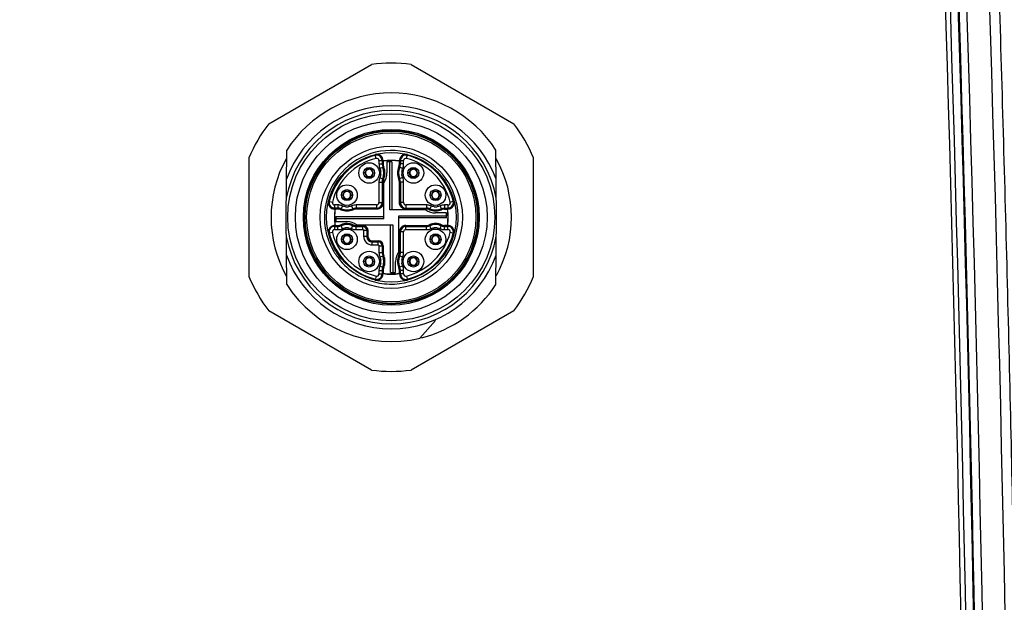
# Model space of a CAD drawing. Header units: millimetres. Extents: x 5828 to 6704, y 123 to 421.
# Tile 71 of 256: x 6341.3 to 6344.41, y 228.84 to 230.68. Entities that reach past the tile are written whole.
import ezdxf

# ---------------------------------------------------------------- set-up
doc = ezdxf.new("R2010")
doc.units = ezdxf.units.MM
doc.layers.add('外形图', color=7, linetype='Continuous')
doc.layers.add('尺寸标注', color=7, linetype='Continuous')
doc.styles.add('微软雅黑', font='msyh.ttc', dxfattribs={"height": 1.5})
doc.dimstyles.new('尺寸标注_1_20比例', dxfattribs={"dimtxt": 1.5, "dimasz": 1.25, "dimexe": 0.5, "dimexo": 0.4, "dimgap": 0.5, "dimtad": 1, "dimdec": 1, "dimlfac": 20, "dimdsep": 46, "dimtxsty": '微软雅黑', "dimcen": 0.09, "dimadec": 0, "dimazin": 0, "dimtp": 0.01, "dimtm": 0.01, "dimtfac": 1, "dimtdec": 1, "dimtofl": 0, "dimtmove": 0, "dimatfit": 3, "dimfxl": 1, "dimtolj": 1, "dimarcsym": 0})

# ---------------------------------------------------------------- blocks, each defined once
blk = doc.blocks.new('*D1070')
at = {"layer": 'Defpoints', "color": 0}
for p in [(6340.876, 234.8693), (6346.4981, 225.3693), (6353.0302, 225.3693)]:
    blk.add_point(p, dxfattribs=at)
at = {"layer": '尺寸标注', "color": 0, "lineweight": -2}
for p, q in [((6341.276, 234.8693), (6353.5302, 234.8693)), ((6353.0302, 233.6193), (6353.0302, 226.6193)), ((6346.8981, 225.3693), (6353.5302, 225.3693))]:
    blk.add_line(p, q, dxfattribs=at)
at = {"layer": '尺寸标注', "color": 0}
for points in [[(6353.2385, 233.6193), (6352.8218, 233.6193), (6353.0302, 234.8693)], [(6352.8218, 226.6193), (6353.2385, 226.6193), (6353.0302, 225.3693)]]:
    blk.add_solid(points, dxfattribs=at)
at = {"layer": '尺寸标注', "color": 0, "insert": (6351.7564, 230.1193), "char_height": 1.5, "attachment_point": 5, "rotation": 90, "style": '微软雅黑'}
blk.add_mtext('\\A1;\\A1;{\\fAlibaba PuHuiTi 3.0 55 Regular|b0|i0|c134|p18;190}', dxfattribs=at)

msp = doc.modelspace()

# ---------------------------------------------------------------- linework, layer by layer
at = {"layer": '外形图', "linetype": 'ByBlock'}
for p, q in [((6342.0886, 230.3498), (6342.4134, 230.5373)), ((6342.5386, 230.5373), (6342.8634, 230.3498)), ((6342.1435, 230.0534), (6342.1454, 230.2665)), ((6342.8085, 230.0539), (6342.8066, 230.2665)), ((6342.026, 230.2414), (6342.026, 229.8664)), ((6342.4249, 230.2524), (6342.4254, 230.2497)), ((6342.4279, 230.2401), (6342.4254, 230.2497)), ((6342.437, 230.233), (6342.447, 230.233)), ((6342.437, 230.233), (6342.437, 230.2226)), ((6342.447, 230.233), (6342.447, 230.2226)), ((6342.4498, 230.2323), (6342.4498, 230.2226)), ((6342.4503, 230.2314), (6342.4503, 230.2226)), ((6342.478, 230.2289), (6342.4622, 230.2289)), ((6342.4622, 230.2289), (6342.4622, 230.1939)), ((6342.471, 230.0776), (6342.471, 230.2289)), ((6342.478, 230.2289), (6342.478, 230.0776)), ((6342.5017, 230.2226), (6342.5017, 230.2314)), ((6342.5032, 230.2326), (6342.5023, 230.2323)), ((6342.5023, 230.2323), (6342.5023, 230.2226)), ((6342.505, 230.233), (6342.515, 230.233)), ((6342.505, 230.233), (6342.505, 230.2226)), ((6342.515, 230.2226), (6342.515, 230.233)), ((6342.5241, 230.2401), (6342.5253, 230.2449)), ((6342.5253, 230.2449), (6342.5273, 230.2524)), ((6342.926, 229.8664), (6342.926, 230.2414)), ((6342.393, 230.1937), (6342.3891, 230.1938)), ((6342.393, 230.194), (6342.3892, 230.1939)), ((6342.394, 230.1944), (6342.3944, 230.1941)), ((6342.4179, 230.1944), (6342.4176, 230.1941)), ((6342.419, 230.194), (6342.4229, 230.1939)), ((6342.4248, 230.1939), (6342.419, 230.1937)), ((6342.437, 230.2226), (6342.447, 230.2226)), ((6342.44, 230.208), (6342.4517, 230.2129)), ((6342.4492, 230.2226), (6342.4498, 230.2226)), ((6342.5075, 230.21), (6342.5003, 230.2129)), ((6342.5023, 230.2226), (6342.5028, 230.2226)), ((6342.515, 230.2226), (6342.505, 230.2226)), ((6342.512, 230.208), (6342.5075, 230.21)), ((6342.533, 230.1937), (6342.5291, 230.1938)), ((6342.533, 230.194), (6342.5292, 230.1939)), ((6342.534, 230.1944), (6342.5344, 230.1941)), ((6342.5579, 230.1944), (6342.5576, 230.1941)), ((6342.559, 230.194), (6342.5629, 230.1939)), ((6342.5648, 230.1939), (6342.559, 230.1937)), ((6342.437, 230.1652), (6342.447, 230.1652)), ((6342.437, 230.1652), (6342.437, 230.1001)), ((6342.44, 230.1797), (6342.4445, 230.1778)), ((6342.4445, 230.1778), (6342.4517, 230.1748)), ((6342.447, 230.1652), (6342.447, 230.1001)), ((6342.4492, 230.1652), (6342.4498, 230.1652)), ((6342.4498, 230.1001), (6342.4498, 230.1652)), ((6342.4523, 230.0489), (6342.4523, 230.1628)), ((6342.512, 230.1797), (6342.5003, 230.1748)), ((6342.5017, 230.1001), (6342.5017, 230.1652)), ((6342.5028, 230.1652), (6342.5023, 230.1652)), ((6342.5023, 230.1652), (6342.5023, 230.1001)), ((6342.515, 230.1652), (6342.505, 230.1652)), ((6342.505, 230.1652), (6342.505, 230.1001)), ((6342.515, 230.1001), (6342.515, 230.1652)), ((6342.2775, 230.1051), (6342.2898, 230.1019)), ((6342.323, 230.1237), (6342.3191, 230.1238)), ((6342.323, 230.124), (6342.3192, 230.1239)), ((6342.324, 230.1244), (6342.3244, 230.1241)), ((6342.3479, 230.1244), (6342.3476, 230.1241)), ((6342.349, 230.124), (6342.3529, 230.1239)), ((6342.3548, 230.1239), (6342.349, 230.1237)), ((6342.437, 230.1001), (6342.447, 230.1001)), ((6342.515, 230.1001), (6342.505, 230.1001)), ((6342.603, 230.1237), (6342.5991, 230.1238)), ((6342.603, 230.124), (6342.5992, 230.1239)), ((6342.604, 230.1244), (6342.6044, 230.1241)), ((6342.6279, 230.1244), (6342.6276, 230.1241)), ((6342.629, 230.124), (6342.6329, 230.1239)), ((6342.6348, 230.1239), (6342.629, 230.1237)), ((6342.6622, 230.1019), (6342.6719, 230.1044)), ((6342.6719, 230.1044), (6342.6745, 230.105)), ((6342.3073, 230.0928), (6342.2969, 230.0928)), ((6342.2969, 230.0928), (6342.2969, 230.0842)), ((6342.2969, 230.0842), (6342.2969, 230.0828)), ((6342.3073, 230.0828), (6342.2969, 230.0828)), ((6342.2972, 230.081), (6342.2976, 230.0802)), ((6342.2976, 230.0801), (6342.3073, 230.0801)), ((6342.3073, 230.0795), (6342.2984, 230.0795)), ((6342.3073, 230.0928), (6342.3073, 230.0828)), ((6342.3073, 230.0807), (6342.3073, 230.0801)), ((6342.3219, 230.0899), (6342.3169, 230.0782)), ((6342.3502, 230.0899), (6342.3551, 230.0782)), ((6342.4298, 230.0928), (6342.3647, 230.0928)), ((6342.3647, 230.0928), (6342.3647, 230.0828)), ((6342.4298, 230.0828), (6342.3647, 230.0828)), ((6342.3647, 230.0807), (6342.3647, 230.0801)), ((6342.3647, 230.0801), (6342.4298, 230.0801)), ((6342.4298, 230.0795), (6342.3647, 230.0795)), ((6342.4298, 230.0928), (6342.4298, 230.0828)), ((6342.5849, 230.0776), (6342.471, 230.0776)), ((6342.5873, 230.0928), (6342.5223, 230.0928)), ((6342.5223, 230.0928), (6342.5223, 230.0828)), ((6342.5223, 230.0828), (6342.5873, 230.0828)), ((6342.5223, 230.0801), (6342.5873, 230.0801)), ((6342.5873, 230.0928), (6342.5873, 230.0828)), ((6342.5873, 230.0807), (6342.5873, 230.0801)), ((6342.5985, 230.082), (6342.5969, 230.0782)), ((6342.6019, 230.0899), (6342.5985, 230.082)), ((6342.6302, 230.0899), (6342.6351, 230.0782)), ((6342.6551, 230.0928), (6342.6447, 230.0928)), ((6342.6447, 230.0928), (6342.6447, 230.0828)), ((6342.6447, 230.0828), (6342.6551, 230.0828)), ((6342.6447, 230.0807), (6342.6447, 230.0801)), ((6342.6447, 230.0801), (6342.6543, 230.0801)), ((6342.6447, 230.0795), (6342.6536, 230.0795)), ((6342.6551, 230.0928), (6342.6551, 230.0828)), ((6342.1454, 229.8413), (6342.1435, 230.0534)), ((6342.301, 230.0559), (6342.4523, 230.0559)), ((6342.301, 230.0559), (6342.301, 230.04)), ((6342.4523, 230.0489), (6342.301, 230.0489)), ((6342.301, 230.04), (6342.336, 230.04)), ((6342.4998, 230.0589), (6342.651, 230.0589)), ((6342.4998, 229.9449), (6342.4998, 230.0589)), ((6342.651, 230.0519), (6342.4998, 230.0519)), ((6342.651, 230.0677), (6342.616, 230.0677)), ((6342.651, 230.0519), (6342.651, 230.0677)), ((6342.8066, 229.8413), (6342.8085, 230.0539)), ((6342.2969, 230.0249), (6342.3073, 230.0249)), ((6342.2969, 230.0249), (6342.2969, 230.0149)), ((6342.2969, 230.0149), (6342.3073, 230.0149)), ((6342.2977, 230.0276), (6342.3073, 230.0276)), ((6342.2984, 230.0282), (6342.3073, 230.0282)), ((6342.3073, 230.0276), (6342.3073, 230.0271)), ((6342.3073, 230.0149), (6342.3073, 230.0249)), ((6342.3218, 230.0178), (6342.3169, 230.0295)), ((6342.3501, 230.0178), (6342.3535, 230.0258)), ((6342.3535, 230.0258), (6342.3551, 230.0295)), ((6342.3647, 230.0276), (6342.386, 230.0276)), ((6342.3647, 230.0271), (6342.3647, 230.0276)), ((6342.3647, 230.0249), (6342.386, 230.0249)), ((6342.3647, 230.0149), (6342.3647, 230.0249)), ((6342.3647, 230.0149), (6342.386, 230.0149)), ((6342.3671, 230.0301), (6342.481, 230.0301)), ((6342.386, 230.0149), (6342.386, 230.0249)), ((6342.3883, 230.0126), (6342.3984, 230.0126)), ((6342.3883, 230.0126), (6342.3883, 229.9939)), ((6342.3983, 230.0126), (6342.3983, 229.9939)), ((6342.401, 230.0126), (6342.401, 229.9939)), ((6342.4016, 230.0126), (6342.4016, 229.9939)), ((6342.474, 229.8789), (6342.474, 230.0301)), ((6342.481, 230.0301), (6342.481, 229.8789)), ((6342.5023, 229.9426), (6342.5023, 230.0076)), ((6342.515, 230.0076), (6342.505, 230.0076)), ((6342.505, 229.9426), (6342.505, 230.0076)), ((6342.515, 229.9426), (6342.515, 230.0076)), ((6342.5223, 230.0282), (6342.5873, 230.0282)), ((6342.5223, 230.0276), (6342.5873, 230.0276)), ((6342.5223, 230.0249), (6342.5873, 230.0249)), ((6342.5223, 230.0149), (6342.5223, 230.0249)), ((6342.5223, 230.0149), (6342.5873, 230.0149)), ((6342.5873, 230.0271), (6342.5873, 230.0276)), ((6342.5873, 230.0149), (6342.5873, 230.0249)), ((6342.6018, 230.0178), (6342.5969, 230.0295)), ((6342.6301, 230.0178), (6342.6351, 230.0295)), ((6342.6536, 230.0282), (6342.6447, 230.0282)), ((6342.6447, 230.0276), (6342.6544, 230.0276)), ((6342.6447, 230.0271), (6342.6447, 230.0276)), ((6342.6447, 230.0249), (6342.6551, 230.0249)), ((6342.6447, 230.0149), (6342.6447, 230.0249)), ((6342.6447, 230.0149), (6342.6551, 230.0149)), ((6342.6548, 230.0267), (6342.6544, 230.0276)), ((6342.6551, 230.0235), (6342.6551, 230.0249)), ((6342.6551, 230.0149), (6342.6551, 230.0235)), ((6342.2801, 230.0033), (6342.2775, 230.0028)), ((6342.2898, 230.0058), (6342.2801, 230.0033)), ((6342.323, 229.9837), (6342.3191, 229.9838)), ((6342.323, 229.984), (6342.3192, 229.9839)), ((6342.324, 229.9844), (6342.3244, 229.9841)), ((6342.3479, 229.9844), (6342.3476, 229.9841)), ((6342.349, 229.984), (6342.3529, 229.9839)), ((6342.3548, 229.9839), (6342.349, 229.9837)), ((6342.3883, 229.9939), (6342.3983, 229.9939)), ((6342.416, 229.9795), (6342.4348, 229.9795)), ((6342.416, 229.9789), (6342.4348, 229.9789)), ((6342.416, 229.9762), (6342.4348, 229.9762)), ((6342.416, 229.9662), (6342.416, 229.9762)), ((6342.4348, 229.9662), (6342.4348, 229.9762)), ((6342.603, 229.9837), (6342.5991, 229.9838)), ((6342.603, 229.984), (6342.5992, 229.9839)), ((6342.604, 229.9844), (6342.6044, 229.9841)), ((6342.6279, 229.9844), (6342.6276, 229.9841)), ((6342.629, 229.984), (6342.6329, 229.9839)), ((6342.6348, 229.9839), (6342.629, 229.9837)), ((6342.6745, 230.0026), (6342.6622, 230.0058)), ((6342.416, 229.9662), (6342.4348, 229.9662)), ((6342.437, 229.9639), (6342.447, 229.9639)), ((6342.437, 229.9639), (6342.437, 229.9426)), ((6342.447, 229.9639), (6342.447, 229.9426)), ((6342.4498, 229.9639), (6342.4498, 229.9426)), ((6342.4503, 229.9639), (6342.4503, 229.9426)), ((6342.393, 229.9137), (6342.3891, 229.9138)), ((6342.393, 229.914), (6342.3892, 229.9139)), ((6342.394, 229.9144), (6342.3944, 229.9141)), ((6342.4179, 229.9144), (6342.4176, 229.9141)), ((6342.419, 229.914), (6342.4229, 229.9139)), ((6342.4248, 229.9139), (6342.419, 229.9137)), ((6342.437, 229.9426), (6342.447, 229.9426)), ((6342.44, 229.928), (6342.4517, 229.9329)), ((6342.4492, 229.9426), (6342.4498, 229.9426)), ((6342.4898, 229.8789), (6342.4898, 229.9139)), ((6342.5075, 229.93), (6342.5003, 229.9329)), ((6342.5028, 229.9426), (6342.5023, 229.9426)), ((6342.515, 229.9426), (6342.505, 229.9426)), ((6342.512, 229.928), (6342.5075, 229.93)), ((6342.533, 229.9137), (6342.5291, 229.9138)), ((6342.533, 229.914), (6342.5292, 229.9139)), ((6342.534, 229.9144), (6342.5344, 229.9141)), ((6342.5579, 229.9144), (6342.5576, 229.9141)), ((6342.559, 229.914), (6342.5629, 229.9139)), ((6342.5648, 229.9139), (6342.559, 229.9137)), ((6342.437, 229.8852), (6342.447, 229.8852)), ((6342.437, 229.8852), (6342.437, 229.8747)), ((6342.44, 229.8997), (6342.4445, 229.8978)), ((6342.4445, 229.8978), (6342.4517, 229.8948)), ((6342.447, 229.8852), (6342.447, 229.8747)), ((6342.4492, 229.8852), (6342.4498, 229.8852)), ((6342.4498, 229.8852), (6342.4498, 229.8754)), ((6342.4503, 229.8852), (6342.4503, 229.8763)), ((6342.512, 229.8997), (6342.5003, 229.8948)), ((6342.5017, 229.8763), (6342.5017, 229.8852)), ((6342.5028, 229.8852), (6342.5023, 229.8852)), ((6342.5023, 229.8754), (6342.5023, 229.8852)), ((6342.515, 229.8852), (6342.505, 229.8852)), ((6342.505, 229.8747), (6342.505, 229.8852)), ((6342.515, 229.8747), (6342.515, 229.8852)), ((6342.4267, 229.8629), (6342.4248, 229.8554)), ((6342.4279, 229.8677), (6342.4267, 229.8629)), ((6342.437, 229.8747), (6342.447, 229.8747)), ((6342.4489, 229.8751), (6342.4498, 229.8754)), ((6342.474, 229.8789), (6342.4898, 229.8789)), ((6342.515, 229.8747), (6342.505, 229.8747)), ((6342.5241, 229.8677), (6342.5266, 229.858)), ((6342.5271, 229.8553), (6342.5266, 229.858)), ((6342.4134, 229.5704), (6342.0886, 229.7579)), ((6342.8634, 229.7579), (6342.5386, 229.5704)), ((6342.5668, 229.6714), (6342.6158, 229.7277))]:
    msp.add_line(p, q, dxfattribs=at)
for centre, radius in [((6342.476, 230.0539), 0.3275), ((6342.476, 230.0539), 0.3032), ((6342.476, 230.0539), 0.278), ((6342.476, 230.0539), 0.2746), ((6342.476, 230.0539), 0.2725), ((6342.476, 230.0539), 0.2675), ((6342.476, 230.0539), 0.225), ((6342.476, 230.0539), 0.205), ((6342.406, 230.1939), 0.0325), ((6342.546, 230.1939), 0.0325), ((6342.406, 230.1939), 0.0175), ((6342.546, 230.1939), 0.0175), ((6342.336, 230.1239), 0.0325), ((6342.336, 230.1239), 0.0175), ((6342.616, 230.1239), 0.0325), ((6342.616, 230.1239), 0.0175), ((6342.336, 229.9839), 0.0325), ((6342.616, 229.9839), 0.0325), ((6342.336, 229.9839), 0.0175), ((6342.616, 229.9839), 0.0175), ((6342.406, 229.9139), 0.0325), ((6342.546, 229.9139), 0.0325), ((6342.406, 229.9139), 0.0175), ((6342.546, 229.9139), 0.0175)]:
    msp.add_circle(centre, radius, dxfattribs=at)
for centre, radius, start, end in [((6171.7243, 225.3693), 172.7267, 0, 2.800136), ((6171.7243, 225.3693), 172.6022, 0.041351, 2.800136), ((6171.7243, 225.3693), 172.6272, 0.04135, 2.800136), ((6171.7243, 225.3693), 172.6298, 0.040476, 2.800136), ((6171.7243, 225.3693), 172.6548, 0.040476, 2.800136), ((6171.7243, 225.3693), 172.5872, 0.144514, 2.788681), ((6342.476, 230.0539), 0.4875, 82.6199, 97.3801), ((6342.476, 230.0539), 0.3931, 32.7398, 147.2602), ((6342.476, 230.0539), 0.3375, 10.3873, 169.6128), ((6342.476, 230.0539), 0.3525, 19.8994, 160.1006), ((6342.476, 230.0539), 0.4875, 142.6199, 157.3801), ((6342.476, 230.0539), 0.4875, 22.6199, 37.3801), ((6342.476, 230.0539), 0.2114, 268.5288, 180.0887), ((6342.476, 230.0539), 0.38, 150.7696, 209.4671), ((6342.476, 230.0539), 0.2023, 104.4775, 165.5225), ((6342.476, 230.0539), 0.1923, 104.4775, 165.5225), ((6342.4298, 230.233), 0.0173, 0, 104.4775), ((6342.4298, 230.233), 0.00729, 0, 104.4775), ((6342.4298, 230.233), 0.02, 51.0662, 77.2428), ((6342.476, 230.0539), 0.18, 81.6316, 98.3459), ((6342.476, 230.0539), 0.1794, 81.7756, 98.2244), ((6342.5223, 230.233), 0.02, 75.5542, 154.8557), ((6342.5223, 230.233), 0.0173, 75.5258, 180), ((6342.5223, 230.233), 0.00729, 75.5225, 180), ((6342.476, 230.0539), 0.1923, 14.4775, 75.5225), ((6342.476, 230.0539), 0.2023, 14.4775, 75.5225), ((6342.476, 230.0539), 0.38, 330.9592, 29.094), ((6342.406, 230.1939), 0.013, 0.7519, 179.2481), ((6342.406, 230.1939), 0.013, 180.7519, 359.2481), ((6342.406, 230.1939), 0.0116, 181.3502, 358.6427), ((6342.406, 230.1939), 0.0116, 118.9322, 148.8516), ((6342.406, 230.1939), 0.0116, 1.3502, 90), ((6342.4748, 230.2226), 0.0377, 180, 202.6583), ((6342.4065, 230.1939), 0.0363, 352.3012, 7.5227), ((6342.4748, 230.2226), 0.0277, 183.9434, 202.6583), ((6342.406, 230.1939), 0.0468, 337.3417, 22.6583), ((6342.4748, 230.2226), 0.025, 180, 202.6583), ((6342.4748, 230.2226), 0.0244, 180, 202.6583), ((6342.406, 230.1939), 0.0495, 337.3417, 22.6583), ((6342.406, 230.1939), 0.0501, 337.3417, 22.6583), ((6342.4085, 230.1939), 0.0537, 324.611, 0), ((6342.546, 230.1939), 0.0501, 157.3417, 202.6583), ((6342.546, 230.1939), 0.0495, 157.3417, 202.6583), ((6342.546, 230.1939), 0.0468, 157.3417, 202.6583), ((6342.4773, 230.2226), 0.0244, 337.3417, 0), ((6342.4773, 230.2226), 0.025, 337.3417, 0), ((6342.4773, 230.2226), 0.0277, 337.3417, 0), ((6342.5455, 230.1939), 0.0363, 172.3012, 187.5227), ((6342.4775, 230.2226), 0.0374, 352.5056, 0.0288), ((6342.546, 230.1939), 0.013, 0.7519, 179.2481), ((6342.546, 230.1939), 0.013, 180.7519, 359.2481), ((6342.546, 230.1939), 0.0116, 181.3502, 358.6427), ((6342.546, 230.1939), 0.0116, 118.9322, 148.8516), ((6342.546, 230.1939), 0.0116, 1.3502, 90), ((6342.4745, 230.1652), 0.0374, 172.5056, 180.0288), ((6342.4748, 230.1652), 0.0277, 157.3417, 180), ((6342.4748, 230.1652), 0.025, 157.3417, 180), ((6342.4748, 230.1652), 0.0244, 157.3417, 182.0141), ((6342.4773, 230.1652), 0.0244, 0, 22.6583), ((6342.4773, 230.1652), 0.025, 0, 22.6583), ((6342.4773, 230.1652), 0.0277, 3.9434, 22.6583), ((6342.4773, 230.1652), 0.0377, 0, 22.6583), ((6342.336, 230.1239), 0.013, 0.7519, 179.2481), ((6342.336, 230.1239), 0.0116, 118.9322, 148.8516), ((6342.336, 230.1239), 0.0116, 1.3502, 90), ((6342.616, 230.1239), 0.013, 0.7519, 179.2481), ((6342.616, 230.1239), 0.0116, 118.9322, 148.8516), ((6342.616, 230.1239), 0.0116, 1.3502, 90), ((6342.2969, 230.1001), 0.02, 165.5275, 244.8429), ((6342.2969, 230.1001), 0.0173, 165.5223, 270), ((6342.2969, 230.1001), 0.00729, 165.5225, 270.0006), ((6342.336, 230.1239), 0.013, 180.7519, 359.2481), ((6342.336, 230.1239), 0.0116, 181.3502, 358.6427), ((6342.4298, 230.1001), 0.02, 270, 0), ((6342.4298, 230.1001), 0.0173, 270, 0), ((6342.4298, 230.1001), 0.00729, 270, 0), ((6342.5223, 230.1001), 0.02, 180, 270), ((6342.5223, 230.1001), 0.0173, 180, 270), ((6342.5223, 230.1001), 0.00729, 180, 270), ((6342.616, 230.1239), 0.013, 180.7519, 359.2481), ((6342.616, 230.1239), 0.0116, 181.3502, 358.6427), ((6342.6551, 230.1001), 0.0173, 270, 14.4775), ((6342.6551, 230.1001), 0.00729, 270, 14.4775), ((6342.2969, 230.1003), 0.0202, 244.9658, 263.1532), ((6342.2968, 230.0995), 0.0193, 263.1647, 271.945), ((6342.476, 230.0539), 0.18, 171.6317, 188.3263), ((6342.476, 230.0539), 0.1794, 171.7756, 188.2244), ((6342.3073, 230.0554), 0.0374, 82.5056, 90.0288), ((6342.3073, 230.0551), 0.0277, 67.3417, 90), ((6342.3073, 230.0551), 0.025, 67.3417, 90), ((6342.3073, 230.0551), 0.0244, 67.3417, 90), ((6342.336, 230.1239), 0.0501, 247.3417, 292.4591), ((6342.336, 230.1239), 0.0495, 247.3417, 292.6583), ((6342.336, 230.1239), 0.0468, 247.3417, 292.6583), ((6342.336, 230.1233), 0.0363, 262.3012, 277.5227), ((6342.3647, 230.0551), 0.0377, 90, 112.6583), ((6342.3647, 230.0551), 0.0277, 93.9434, 112.6583), ((6342.3647, 230.0551), 0.025, 90, 112.6583), ((6342.3647, 230.0551), 0.0244, 90, 113.0669), ((6342.616, 230.1214), 0.0537, 234.611, 270), ((6342.5873, 230.0551), 0.0244, 67.3417, 92.0141), ((6342.5873, 230.0554), 0.0374, 82.5056, 90.0288), ((6342.5873, 230.0551), 0.0277, 67.3417, 90), ((6342.5873, 230.0551), 0.025, 67.3417, 90), ((6342.616, 230.1239), 0.0501, 247.3417, 292.4591), ((6342.616, 230.1239), 0.0495, 247.3417, 292.6583), ((6342.616, 230.1239), 0.0468, 247.3417, 292.6583), ((6342.616, 230.1233), 0.0363, 262.3012, 277.5227), ((6342.6447, 230.0551), 0.0377, 90, 112.6583), ((6342.6447, 230.0551), 0.0277, 93.9434, 112.6583), ((6342.6447, 230.0551), 0.025, 90, 112.6583), ((6342.6447, 230.0551), 0.0244, 90, 113.0669), ((6342.476, 230.0539), 0.1794, 351.7756, 8.2244), ((6342.476, 230.0539), 0.18, 351.6317, 8.3263), ((6342.336, 229.9864), 0.0537, 54.611, 90), ((6342.2969, 230.0076), 0.0173, 90, 194.4775), ((6342.2969, 230.0076), 0.00729, 90, 194.4775), ((6342.3073, 230.0526), 0.0244, 270, 293.0669), ((6342.3073, 230.0526), 0.025, 270, 292.6583), ((6342.3073, 230.0526), 0.0377, 270, 292.6583), ((6342.3073, 230.0526), 0.0277, 273.9434, 292.6583), ((6342.336, 229.9839), 0.0501, 67.3417, 112.4591), ((6342.336, 229.9839), 0.0495, 67.3417, 112.6583), ((6342.336, 229.9839), 0.0468, 67.3417, 112.6583), ((6342.336, 229.9844), 0.0363, 82.3012, 97.5227), ((6342.3647, 230.0526), 0.0277, 247.3417, 270), ((6342.3647, 230.0526), 0.025, 247.3417, 270), ((6342.3647, 230.0526), 0.0244, 247.3417, 272.0141), ((6342.3647, 230.0523), 0.0374, 262.5056, 270.0288), ((6342.386, 230.0126), 0.015, 0, 90), ((6342.386, 230.0126), 0.0123, 0, 90), ((6342.5223, 230.0076), 0.0206, 90, 181.3432), ((6342.5223, 230.0076), 0.02, 90, 180), ((6342.5223, 230.0076), 0.0173, 90, 180), ((6342.5223, 230.0076), 0.00729, 90, 180), ((6342.5873, 230.0526), 0.0244, 270, 293.0669), ((6342.5873, 230.0526), 0.025, 270, 292.6583), ((6342.5873, 230.0526), 0.0377, 270, 292.6583), ((6342.5873, 230.0526), 0.0277, 273.9434, 292.6583), ((6342.616, 229.9839), 0.0501, 67.3417, 112.4591), ((6342.616, 229.9839), 0.0495, 67.3417, 112.6583), ((6342.616, 229.9839), 0.0468, 67.3417, 112.6583), ((6342.616, 229.9844), 0.0363, 82.3012, 97.5227), ((6342.6447, 230.0526), 0.0277, 247.3417, 270), ((6342.6447, 230.0526), 0.025, 247.3417, 270), ((6342.6447, 230.0526), 0.0244, 247.3417, 270), ((6342.6447, 230.0523), 0.0374, 262.505, 270.027), ((6342.6552, 230.0083), 0.0193, 83.1647, 91.945), ((6342.6551, 230.0076), 0.0173, 345.5223, 90), ((6342.6551, 230.0076), 0.00729, 345.5225, 90.0006), ((6342.6551, 230.0074), 0.0202, 64.9658, 83.1532), ((6342.6551, 230.0076), 0.02, 345.5275, 64.8429), ((6342.476, 230.0539), 0.3375, 190.3872, 349.6127), ((6342.4766, 230.0542), 0.212, 198.1611, 202.1034), ((6342.476, 230.0539), 0.2023, 194.4775, 255.5225), ((6342.476, 230.0539), 0.1923, 194.4775, 255.5225), ((6342.336, 229.9839), 0.013, 0.7519, 179.2481), ((6342.336, 229.9839), 0.013, 180.7519, 359.2481), ((6342.336, 229.9839), 0.0116, 181.3502, 358.6427), ((6342.336, 229.9839), 0.0116, 118.9322, 148.8516), ((6342.336, 229.9839), 0.0116, 1.3502, 90), ((6342.416, 229.9939), 0.0277, 180, 270), ((6342.416, 229.9939), 0.0177, 186.3485, 270), ((6342.416, 229.9939), 0.015, 180, 270), ((6342.416, 229.9939), 0.0144, 180, 270), ((6342.4348, 229.9639), 0.0156, 0, 90), ((6342.4348, 229.9639), 0.015, 0, 90), ((6342.4348, 229.9639), 0.0123, 0, 90), ((6342.476, 230.0539), 0.1923, 284.4775, 345.5225), ((6342.476, 230.0539), 0.2023, 284.4775, 345.5225), ((6342.616, 229.9839), 0.013, 0.7519, 179.2481), ((6342.616, 229.9839), 0.013, 180.7519, 359.2481), ((6342.616, 229.9839), 0.0116, 181.3502, 358.6427), ((6342.616, 229.9839), 0.0116, 118.9322, 148.8516), ((6342.616, 229.9839), 0.0116, 1.3502, 90), ((6342.4769, 230.0543), 0.2123, 202.1026, 208.8138), ((6342.4764, 230.054), 0.2117, 208.8141, 210.9101), ((6342.4757, 230.0536), 0.211, 210.9099, 213.3341), ((6342.5435, 229.9139), 0.0537, 144.611, 180), ((6342.476, 230.0539), 0.3525, 199.8993, 340.1006), ((6342.4749, 230.0531), 0.21, 213.3342, 215.731), ((6342.4764, 230.0542), 0.2119, 215.7534, 235.7146), ((6342.406, 229.9139), 0.013, 0.7519, 179.2481), ((6342.406, 229.9139), 0.013, 180.7519, 359.2481), ((6342.406, 229.9139), 0.0116, 181.3502, 358.6427), ((6342.406, 229.9139), 0.0116, 118.9322, 148.8516), ((6342.406, 229.9139), 0.0116, 1.3502, 90), ((6342.4748, 229.9426), 0.0377, 180, 202.6583), ((6342.4065, 229.9139), 0.0363, 352.3012, 7.5227), ((6342.4748, 229.9426), 0.0277, 183.9434, 202.6583), ((6342.406, 229.9139), 0.0468, 337.3417, 22.6583), ((6342.4748, 229.9426), 0.025, 180, 202.6583), ((6342.4748, 229.9426), 0.0244, 180, 202.6583), ((6342.406, 229.9139), 0.0495, 337.3417, 22.6583), ((6342.406, 229.9139), 0.0501, 337.3417, 22.6583), ((6342.546, 229.9139), 0.0501, 157.3417, 202.6583), ((6342.546, 229.9139), 0.0495, 157.3417, 202.6583), ((6342.546, 229.9139), 0.0468, 157.3417, 202.6583), ((6342.4773, 229.9426), 0.0244, 337.3417, 2.0141), ((6342.4773, 229.9426), 0.025, 337.3417, 0), ((6342.4773, 229.9426), 0.0277, 337.3417, 0), ((6342.5455, 229.9139), 0.0363, 172.3012, 187.5227), ((6342.4775, 229.9426), 0.0374, 352.5056, 0.0288), ((6342.546, 229.9139), 0.013, 0.7519, 179.2481), ((6342.546, 229.9139), 0.013, 180.7519, 359.2481), ((6342.546, 229.9139), 0.0116, 181.3502, 358.6427), ((6342.546, 229.9139), 0.0116, 118.9322, 148.8516), ((6342.546, 229.9139), 0.0116, 1.3502, 90), ((6342.4745, 229.8852), 0.0374, 172.505, 180.027), ((6342.4748, 229.8852), 0.0277, 157.3417, 180), ((6342.4748, 229.8852), 0.025, 157.3417, 180), ((6342.4748, 229.8852), 0.0244, 157.3417, 180), ((6342.4773, 229.8852), 0.0244, 0, 22.6583), ((6342.4773, 229.8852), 0.025, 0, 22.6583), ((6342.4773, 229.8852), 0.0277, 3.9434, 22.6583), ((6342.4773, 229.8852), 0.0377, 0, 22.6583), ((6342.476, 230.0539), 0.4875, 202.6199, 217.3801), ((6342.4758, 230.0536), 0.211, 235.739, 237.2018), ((6342.476, 230.0539), 0.2114, 237.2018, 238.8703), ((6342.4761, 230.0541), 0.2116, 238.8702, 239.6956), ((6342.4762, 230.0542), 0.2117, 239.6966, 245.3409), ((6342.4759, 230.0537), 0.2112, 245.3432, 246.6112), ((6342.4756, 230.0529), 0.2103, 246.6093, 250.9448), ((6342.4762, 230.0548), 0.2123, 250.9694, 268.4894), ((6342.4298, 229.8747), 0.0173, 255.5258, 0), ((6342.4298, 229.8747), 0.00729, 255.5225, 0.0006), ((6342.476, 230.0539), 0.18, 261.6674, 278.3459), ((6342.476, 230.0539), 0.1794, 261.7756, 278.2244), ((6342.5223, 229.8747), 0.0173, 180, 284.4775), ((6342.5222, 229.8747), 0.02, 231.0662, 257.2429), ((6342.5223, 229.8747), 0.00729, 180, 284.4775), ((6342.476, 230.0539), 0.4875, 322.6199, 337.3801), ((6342.476, 230.0539), 0.3931, 212.7398, 283.3625), ((6342.476, 230.0539), 0.3931, 284.1434, 327.2602), ((6342.476, 230.0539), 0.4875, 262.6199, 277.3801)]:
    msp.add_arc(centre, radius, start, end, dxfattribs=at)
for points, knots in [([(6344.4804, 226.1753), (6344.4791, 226.4934), (6344.4755, 226.9706), (6344.4678, 227.6069), (6344.4608, 228.0842), (6344.4525, 228.5615), (6344.443, 229.0388), (6344.4324, 229.5161), (6344.4205, 229.9934), (6344.4073, 230.4706), (6344.3879, 231.1069), (6344.3602, 231.9021), (6344.3219, 232.8561), (6344.293, 233.492), (6344.2776, 233.8099)], [0, 0, 0, 0, 0.124951, 0.187442, 0.249938, 0.312439, 0.374943, 0.437449, 0.499956, 0.562463, 0.624971, 0.749983, 0.874993, 1, 1, 1, 1]), ([(6342.4342, 230.2525), (6342.4334, 230.2527), (6342.4304, 230.2532), (6342.4272, 230.253), (6342.4249, 230.2524)], [0, 0, 0, 0, 0.251588, 1, 1, 1, 1]), ([(6342.4479, 230.2414), (6342.4476, 230.2421), (6342.4461, 230.2448), (6342.4441, 230.2471), (6342.4423, 230.2486)], [0, 0, 0, 0, 0.251459, 1, 1, 1, 1]), ([(6342.4499, 230.232), (6342.4499, 230.2328), (6342.4498, 230.236), (6342.4489, 230.2392), (6342.4479, 230.2414)], [0, 0, 0, 0, 0.24932, 1, 1, 1, 1]), ([(6342.5041, 230.2415), (6342.5038, 230.2408), (6342.5027, 230.2379), (6342.5022, 230.2347), (6342.5023, 230.2324)], [0, 0, 0, 0, 0.251617, 1, 1, 1, 1]), ([(6342.3944, 230.1941), (6342.3944, 230.1941), (6342.3942, 230.1941), (6342.3941, 230.1941), (6342.3936, 230.1941), (6342.3932, 230.194), (6342.393, 230.194)], [0, 0, 0, 0, 0.052517, 0.241095, 0.561272, 1, 1, 1, 1]), ([(6342.393, 230.1937), (6342.3932, 230.1937), (6342.3936, 230.1937), (6342.3941, 230.1937), (6342.3942, 230.1936), (6342.3944, 230.1936), (6342.3944, 230.1936)], [0, 0, 0, 0, 0.437799, 0.758164, 0.94694, 1, 1, 1, 1]), ([(6342.406, 230.2055), (6342.4045, 230.2055), (6342.4026, 230.2051), (6342.4008, 230.2042), (6342.4004, 230.204)], [0, 0, 0, 0, 0.748249, 1, 1, 1, 1]), ([(6342.4176, 230.1941), (6342.4176, 230.1941), (6342.4178, 230.1941), (6342.4179, 230.1941), (6342.4185, 230.1941), (6342.4188, 230.194), (6342.419, 230.194)], [0, 0, 0, 0, 0.053406, 0.242143, 0.562199, 1, 1, 1, 1]), ([(6342.4176, 230.1936), (6342.4176, 230.1936), (6342.4178, 230.1936), (6342.4179, 230.1937), (6342.4185, 230.1937), (6342.4188, 230.1937), (6342.419, 230.1937)], [0, 0, 0, 0, 0.052291, 0.241278, 0.561301, 1, 1, 1, 1]), ([(6342.5344, 230.1941), (6342.5344, 230.1941), (6342.5342, 230.1941), (6342.5341, 230.1941), (6342.5336, 230.1941), (6342.5332, 230.194), (6342.533, 230.194)], [0, 0, 0, 0, 0.052517, 0.241095, 0.561272, 1, 1, 1, 1]), ([(6342.533, 230.1937), (6342.5332, 230.1937), (6342.5336, 230.1937), (6342.5341, 230.1937), (6342.5342, 230.1936), (6342.5344, 230.1936), (6342.5344, 230.1936)], [0, 0, 0, 0, 0.437799, 0.758164, 0.94694, 1, 1, 1, 1]), ([(6342.546, 230.2055), (6342.5445, 230.2055), (6342.5426, 230.2051), (6342.5408, 230.2042), (6342.5404, 230.204)], [0, 0, 0, 0, 0.748249, 1, 1, 1, 1]), ([(6342.5576, 230.1941), (6342.5576, 230.1941), (6342.5578, 230.1941), (6342.5579, 230.1941), (6342.5585, 230.1941), (6342.5588, 230.194), (6342.559, 230.194)], [0, 0, 0, 0, 0.053406, 0.242143, 0.562199, 1, 1, 1, 1]), ([(6342.5576, 230.1936), (6342.5576, 230.1936), (6342.5578, 230.1936), (6342.5579, 230.1937), (6342.5585, 230.1937), (6342.5588, 230.1937), (6342.559, 230.1937)], [0, 0, 0, 0, 0.052291, 0.241278, 0.561301, 1, 1, 1, 1]), ([(6342.336, 230.1355), (6342.3345, 230.1355), (6342.3326, 230.1351), (6342.3308, 230.1342), (6342.3304, 230.134)], [0, 0, 0, 0, 0.748249, 1, 1, 1, 1]), ([(6342.616, 230.1355), (6342.6145, 230.1355), (6342.6126, 230.1351), (6342.6108, 230.1342), (6342.6104, 230.134)], [0, 0, 0, 0, 0.748249, 1, 1, 1, 1]), ([(6342.3244, 230.1241), (6342.3244, 230.1241), (6342.3242, 230.1241), (6342.3241, 230.1241), (6342.3236, 230.1241), (6342.3232, 230.124), (6342.323, 230.124)], [0, 0, 0, 0, 0.052517, 0.241095, 0.561272, 1, 1, 1, 1]), ([(6342.323, 230.1237), (6342.3232, 230.1237), (6342.3236, 230.1237), (6342.3241, 230.1237), (6342.3242, 230.1236), (6342.3244, 230.1236), (6342.3244, 230.1236)], [0, 0, 0, 0, 0.437799, 0.758164, 0.94694, 1, 1, 1, 1]), ([(6342.3476, 230.1241), (6342.3476, 230.1241), (6342.3478, 230.1241), (6342.3479, 230.1241), (6342.3485, 230.1241), (6342.3488, 230.124), (6342.349, 230.124)], [0, 0, 0, 0, 0.053406, 0.242143, 0.562199, 1, 1, 1, 1]), ([(6342.3476, 230.1236), (6342.3476, 230.1236), (6342.3478, 230.1236), (6342.3479, 230.1237), (6342.3485, 230.1237), (6342.3488, 230.1237), (6342.349, 230.1237)], [0, 0, 0, 0, 0.052291, 0.241278, 0.561301, 1, 1, 1, 1]), ([(6342.4511, 230.1006), (6342.4512, 230.0989), (6342.4505, 230.0954), (6342.449, 230.0923), (6342.4481, 230.0907)], [0, 0, 0, 0, 0.493684, 1, 1, 1, 1]), ([(6342.5047, 230.0893), (6342.5042, 230.0901), (6342.5025, 230.0935), (6342.5017, 230.0973), (6342.5017, 230.1001)], [0, 0, 0, 0, 0.25031, 1, 1, 1, 1]), ([(6342.6044, 230.1241), (6342.6044, 230.1241), (6342.6042, 230.1241), (6342.6041, 230.1241), (6342.6036, 230.1241), (6342.6032, 230.124), (6342.603, 230.124)], [0, 0, 0, 0, 0.052517, 0.241095, 0.561272, 1, 1, 1, 1]), ([(6342.603, 230.1237), (6342.6032, 230.1237), (6342.6036, 230.1237), (6342.6041, 230.1237), (6342.6042, 230.1236), (6342.6044, 230.1236), (6342.6044, 230.1236)], [0, 0, 0, 0, 0.437799, 0.758164, 0.94694, 1, 1, 1, 1]), ([(6342.6276, 230.1241), (6342.6276, 230.1241), (6342.6278, 230.1241), (6342.6279, 230.1241), (6342.6285, 230.1241), (6342.6288, 230.124), (6342.629, 230.124)], [0, 0, 0, 0, 0.053406, 0.242143, 0.562199, 1, 1, 1, 1]), ([(6342.6276, 230.1236), (6342.6276, 230.1236), (6342.6278, 230.1236), (6342.6279, 230.1237), (6342.6285, 230.1237), (6342.6288, 230.1237), (6342.629, 230.1237)], [0, 0, 0, 0, 0.052291, 0.241278, 0.561301, 1, 1, 1, 1]), ([(6342.6737, 230.0927), (6342.6745, 230.0946), (6342.6754, 230.0987), (6342.675, 230.103), (6342.6745, 230.105)], [0, 0, 0, 0, 0.502088, 1, 1, 1, 1]), ([(6342.4405, 230.0826), (6342.4397, 230.0821), (6342.4364, 230.0803), (6342.4326, 230.0795), (6342.4298, 230.0795)], [0, 0, 0, 0, 0.25031, 1, 1, 1, 1]), ([(6342.4481, 230.0907), (6342.4471, 230.0891), (6342.445, 230.086), (6342.4421, 230.0836), (6342.4405, 230.0826)], [0, 0, 0, 0, 0.504287, 1, 1, 1, 1]), ([(6342.5129, 230.0818), (6342.5112, 230.0828), (6342.5082, 230.0849), (6342.5057, 230.0878), (6342.5047, 230.0893)], [0, 0, 0, 0, 0.504287, 1, 1, 1, 1]), ([(6342.5228, 230.0787), (6342.521, 230.0787), (6342.5175, 230.0794), (6342.5144, 230.0809), (6342.5129, 230.0818)], [0, 0, 0, 0, 0.493684, 1, 1, 1, 1]), ([(6342.6541, 230.0799), (6342.6562, 230.0799), (6342.6605, 230.0804), (6342.6644, 230.0822), (6342.6661, 230.0834)], [0, 0, 0, 0, 0.497205, 1, 1, 1, 1]), ([(6342.6661, 230.0834), (6342.6678, 230.0845), (6342.6708, 230.0873), (6342.6729, 230.0908), (6342.6737, 230.0927)], [0, 0, 0, 0, 0.500584, 1, 1, 1, 1]), ([(6342.2646, 230.0519), (6342.2647, 230.0411), (6342.2666, 230.0195), (6342.2718, 229.9984), (6342.2751, 229.9881)], [0, 0, 0, 0, 0.499315, 1, 1, 1, 1]), ([(6342.2783, 230.0151), (6342.2776, 230.0131), (6342.2766, 230.009), (6342.277, 230.0048), (6342.2775, 230.0028)], [0, 0, 0, 0, 0.502088, 1, 1, 1, 1]), ([(6342.2859, 230.0243), (6342.2842, 230.0232), (6342.2812, 230.0205), (6342.2791, 230.0169), (6342.2783, 230.0151)], [0, 0, 0, 0, 0.500584, 1, 1, 1, 1]), ([(6342.2979, 230.0278), (6342.2958, 230.0279), (6342.2915, 230.0273), (6342.2877, 230.0255), (6342.2859, 230.0243)], [0, 0, 0, 0, 0.497205, 1, 1, 1, 1]), ([(6342.3855, 230.029), (6342.3883, 230.0291), (6342.3937, 230.0267), (6342.3979, 230.023), (6342.3994, 230.0206)], [0, 0, 0, 0, 0.500004, 1, 1, 1, 1]), ([(6342.386, 230.0149), (6342.3863, 230.0149), (6342.3869, 230.0147), (6342.3876, 230.0142), (6342.3881, 230.0135), (6342.3883, 230.0129), (6342.3883, 230.0126)], [0, 0, 0, 0, 0.249803, 0.500135, 0.74982, 1, 1, 1, 1]), ([(6342.3244, 229.9841), (6342.3244, 229.9841), (6342.3242, 229.9841), (6342.3241, 229.9841), (6342.3236, 229.9841), (6342.3232, 229.984), (6342.323, 229.984)], [0, 0, 0, 0, 0.052517, 0.241095, 0.561272, 1, 1, 1, 1]), ([(6342.323, 229.9837), (6342.3232, 229.9837), (6342.3236, 229.9837), (6342.3241, 229.9837), (6342.3242, 229.9836), (6342.3244, 229.9836), (6342.3244, 229.9836)], [0, 0, 0, 0, 0.437799, 0.758164, 0.94694, 1, 1, 1, 1]), ([(6342.336, 229.9955), (6342.3345, 229.9955), (6342.3326, 229.9951), (6342.3308, 229.9942), (6342.3304, 229.994)], [0, 0, 0, 0, 0.748249, 1, 1, 1, 1]), ([(6342.3476, 229.9841), (6342.3476, 229.9841), (6342.3478, 229.9841), (6342.3479, 229.9841), (6342.3485, 229.9841), (6342.3488, 229.984), (6342.349, 229.984)], [0, 0, 0, 0, 0.053406, 0.242143, 0.562199, 1, 1, 1, 1]), ([(6342.3476, 229.9836), (6342.3476, 229.9836), (6342.3478, 229.9836), (6342.3479, 229.9837), (6342.3485, 229.9837), (6342.3488, 229.9837), (6342.349, 229.9837)], [0, 0, 0, 0, 0.052291, 0.241278, 0.561301, 1, 1, 1, 1]), ([(6342.6044, 229.9841), (6342.6044, 229.9841), (6342.6042, 229.9841), (6342.6041, 229.9841), (6342.6036, 229.9841), (6342.6032, 229.984), (6342.603, 229.984)], [0, 0, 0, 0, 0.052517, 0.241095, 0.561272, 1, 1, 1, 1]), ([(6342.603, 229.9837), (6342.6032, 229.9837), (6342.6036, 229.9837), (6342.6041, 229.9837), (6342.6042, 229.9836), (6342.6044, 229.9836), (6342.6044, 229.9836)], [0, 0, 0, 0, 0.437799, 0.758164, 0.94694, 1, 1, 1, 1]), ([(6342.616, 229.9955), (6342.6145, 229.9955), (6342.6126, 229.9951), (6342.6108, 229.9942), (6342.6104, 229.994)], [0, 0, 0, 0, 0.748249, 1, 1, 1, 1]), ([(6342.6276, 229.9841), (6342.6276, 229.9841), (6342.6278, 229.9841), (6342.6279, 229.9841), (6342.6285, 229.9841), (6342.6288, 229.984), (6342.629, 229.984)], [0, 0, 0, 0, 0.053406, 0.242143, 0.562199, 1, 1, 1, 1]), ([(6342.6276, 229.9836), (6342.6276, 229.9836), (6342.6278, 229.9836), (6342.6279, 229.9837), (6342.6285, 229.9837), (6342.6288, 229.9837), (6342.629, 229.9837)], [0, 0, 0, 0, 0.052291, 0.241278, 0.561301, 1, 1, 1, 1]), ([(6342.4348, 229.9662), (6342.435, 229.9661), (6342.4356, 229.966), (6342.4364, 229.9655), (6342.4369, 229.9647), (6342.437, 229.9642), (6342.437, 229.9639)], [0, 0, 0, 0, 0.249803, 0.500135, 0.74982, 1, 1, 1, 1]), ([(6342.3944, 229.9141), (6342.3944, 229.9141), (6342.3942, 229.9141), (6342.3941, 229.9141), (6342.3936, 229.9141), (6342.3932, 229.914), (6342.393, 229.914)], [0, 0, 0, 0, 0.052517, 0.241095, 0.561272, 1, 1, 1, 1]), ([(6342.393, 229.9137), (6342.3932, 229.9137), (6342.3936, 229.9137), (6342.3941, 229.9137), (6342.3942, 229.9136), (6342.3944, 229.9136), (6342.3944, 229.9136)], [0, 0, 0, 0, 0.437799, 0.758164, 0.94694, 1, 1, 1, 1]), ([(6342.406, 229.9255), (6342.4045, 229.9255), (6342.4026, 229.9251), (6342.4008, 229.9242), (6342.4004, 229.924)], [0, 0, 0, 0, 0.748249, 1, 1, 1, 1]), ([(6342.4176, 229.9141), (6342.4176, 229.9141), (6342.4178, 229.9141), (6342.4179, 229.9141), (6342.4185, 229.9141), (6342.4188, 229.914), (6342.419, 229.914)], [0, 0, 0, 0, 0.053406, 0.242143, 0.562199, 1, 1, 1, 1]), ([(6342.4176, 229.9136), (6342.4176, 229.9136), (6342.4178, 229.9136), (6342.4179, 229.9137), (6342.4185, 229.9137), (6342.4188, 229.9137), (6342.419, 229.9137)], [0, 0, 0, 0, 0.052291, 0.241278, 0.561301, 1, 1, 1, 1]), ([(6342.5344, 229.9141), (6342.5344, 229.9141), (6342.5342, 229.9141), (6342.5341, 229.9141), (6342.5336, 229.9141), (6342.5332, 229.914), (6342.533, 229.914)], [0, 0, 0, 0, 0.052517, 0.241095, 0.561272, 1, 1, 1, 1]), ([(6342.533, 229.9137), (6342.5332, 229.9137), (6342.5336, 229.9137), (6342.5341, 229.9137), (6342.5342, 229.9136), (6342.5344, 229.9136), (6342.5344, 229.9136)], [0, 0, 0, 0, 0.437799, 0.758164, 0.94694, 1, 1, 1, 1]), ([(6342.546, 229.9255), (6342.5445, 229.9255), (6342.5426, 229.9251), (6342.5408, 229.9242), (6342.5404, 229.924)], [0, 0, 0, 0, 0.748249, 1, 1, 1, 1]), ([(6342.5576, 229.9141), (6342.5576, 229.9141), (6342.5578, 229.9141), (6342.5579, 229.9141), (6342.5585, 229.9141), (6342.5588, 229.914), (6342.559, 229.914)], [0, 0, 0, 0, 0.053406, 0.242143, 0.562199, 1, 1, 1, 1]), ([(6342.5576, 229.9136), (6342.5576, 229.9136), (6342.5578, 229.9136), (6342.5579, 229.9137), (6342.5585, 229.9137), (6342.5588, 229.9137), (6342.559, 229.9137)], [0, 0, 0, 0, 0.052291, 0.241278, 0.561301, 1, 1, 1, 1]), ([(6342.4248, 229.8554), (6342.4277, 229.8546), (6342.4341, 229.8545), (6342.4399, 229.8572), (6342.4422, 229.8591)], [0, 0, 0, 0, 0.500085, 1, 1, 1, 1]), ([(6342.4422, 229.8591), (6342.4434, 229.8601), (6342.4456, 229.8623), (6342.4472, 229.8649), (6342.4479, 229.8663)], [0, 0, 0, 0, 0.498949, 1, 1, 1, 1]), ([(6342.4479, 229.8663), (6342.4482, 229.867), (6342.4495, 229.87), (6342.45, 229.8733), (6342.4499, 229.8758)], [0, 0, 0, 0, 0.251974, 1, 1, 1, 1]), ([(6342.5021, 229.8758), (6342.5021, 229.875), (6342.5022, 229.8717), (6342.5031, 229.8685), (6342.5041, 229.8663)], [0, 0, 0, 0, 0.24932, 1, 1, 1, 1]), ([(6342.5041, 229.8663), (6342.5044, 229.8656), (6342.5059, 229.863), (6342.5079, 229.8606), (6342.5097, 229.8592)], [0, 0, 0, 0, 0.251459, 1, 1, 1, 1]), ([(6342.5178, 229.8552), (6342.5186, 229.8551), (6342.5217, 229.8546), (6342.5248, 229.8548), (6342.5271, 229.8553)], [0, 0, 0, 0, 0.251588, 1, 1, 1, 1])]:
    msp.add_open_spline(points, degree=3, knots=knots, dxfattribs=at)
for points in [[(6342.3948, 230.197), (6342.3946, 230.1961), (6342.3944, 230.1951), (6342.3944, 230.1941)], [(6342.3961, 230.1999), (6342.3955, 230.199), (6342.3951, 230.198), (6342.3948, 230.197)], [(6342.44, 230.208), (6342.4412, 230.205), (6342.4421, 230.2018), (6342.4425, 230.1986)], [(6342.5095, 230.1987), (6342.51, 230.2019), (6342.5108, 230.205), (6342.512, 230.208)], [(6342.512, 230.208), (6342.5133, 230.2111), (6342.5142, 230.2144), (6342.5146, 230.2177)], [(6342.5348, 230.197), (6342.5346, 230.1961), (6342.5344, 230.1951), (6342.5344, 230.1941)], [(6342.5361, 230.1999), (6342.5355, 230.199), (6342.5351, 230.198), (6342.5348, 230.197)], [(6342.44, 230.1797), (6342.4387, 230.1767), (6342.4378, 230.1734), (6342.4374, 230.1701)], [(6342.4425, 230.189), (6342.442, 230.1858), (6342.4412, 230.1827), (6342.44, 230.1797)], [(6342.512, 230.1797), (6342.5108, 230.1827), (6342.5099, 230.1859), (6342.5095, 230.1891)], [(6342.3248, 230.127), (6342.3246, 230.1261), (6342.3244, 230.1251), (6342.3244, 230.1241)], [(6342.3261, 230.1299), (6342.3255, 230.129), (6342.3251, 230.128), (6342.3248, 230.127)], [(6342.6048, 230.127), (6342.6046, 230.1261), (6342.6044, 230.1251), (6342.6044, 230.1241)], [(6342.6061, 230.1299), (6342.6055, 230.129), (6342.6051, 230.128), (6342.6048, 230.127)], [(6342.3219, 230.0899), (6342.3188, 230.0912), (6342.3155, 230.0921), (6342.3122, 230.0925)], [(6342.3311, 230.0874), (6342.328, 230.0878), (6342.3248, 230.0887), (6342.3219, 230.0899)], [(6342.3502, 230.0899), (6342.3472, 230.0887), (6342.344, 230.0878), (6342.3408, 230.0874)], [(6342.6019, 230.0899), (6342.5988, 230.0912), (6342.5955, 230.0921), (6342.5922, 230.0925)], [(6342.6111, 230.0874), (6342.608, 230.0878), (6342.6048, 230.0887), (6342.6019, 230.0899)], [(6342.6302, 230.0899), (6342.6272, 230.0887), (6342.624, 230.0878), (6342.6208, 230.0874)], [(6342.3218, 230.0178), (6342.3248, 230.0191), (6342.328, 230.0199), (6342.3313, 230.0204)], [(6342.3409, 230.0203), (6342.344, 230.0199), (6342.3472, 230.0191), (6342.3501, 230.0178)], [(6342.3501, 230.0178), (6342.3532, 230.0166), (6342.3565, 230.0157), (6342.3598, 230.0152)], [(6342.3994, 230.0206), (6342.4008, 230.0182), (6342.4016, 230.0154), (6342.4016, 230.0126)], [(6342.6018, 230.0178), (6342.6048, 230.0191), (6342.608, 230.0199), (6342.6113, 230.0204)], [(6342.6209, 230.0203), (6342.624, 230.0199), (6342.6272, 230.0191), (6342.6301, 230.0178)], [(6342.6301, 230.0178), (6342.6332, 230.0166), (6342.6365, 230.0157), (6342.6398, 230.0152)], [(6342.3248, 229.987), (6342.3246, 229.9861), (6342.3244, 229.9851), (6342.3244, 229.9841)], [(6342.3261, 229.9899), (6342.3255, 229.989), (6342.3251, 229.988), (6342.3248, 229.987)], [(6342.6048, 229.987), (6342.6046, 229.9861), (6342.6044, 229.9851), (6342.6044, 229.9841)], [(6342.6061, 229.9899), (6342.6055, 229.989), (6342.6051, 229.988), (6342.6048, 229.987)], [(6342.3948, 229.917), (6342.3946, 229.9161), (6342.3944, 229.9151), (6342.3944, 229.9141)], [(6342.3961, 229.9199), (6342.3955, 229.919), (6342.3951, 229.918), (6342.3948, 229.917)], [(6342.44, 229.928), (6342.4412, 229.925), (6342.4421, 229.9218), (6342.4425, 229.9186)], [(6342.5095, 229.9187), (6342.51, 229.9219), (6342.5108, 229.925), (6342.512, 229.928)], [(6342.512, 229.928), (6342.5133, 229.9311), (6342.5142, 229.9344), (6342.5146, 229.9377)], [(6342.5348, 229.917), (6342.5346, 229.9161), (6342.5344, 229.9151), (6342.5344, 229.9141)], [(6342.5361, 229.9199), (6342.5355, 229.919), (6342.5351, 229.918), (6342.5348, 229.917)], [(6342.44, 229.8997), (6342.4387, 229.8967), (6342.4378, 229.8934), (6342.4374, 229.8901)], [(6342.4425, 229.909), (6342.442, 229.9058), (6342.4412, 229.9027), (6342.44, 229.8997)], [(6342.512, 229.8997), (6342.5108, 229.9027), (6342.5099, 229.9059), (6342.5095, 229.9091)]]:
    msp.add_open_spline(points, degree=3, dxfattribs=at)

# ---------------------------------------------------------------- dimensions: what is measured, and where the dimension line sits
at = {"layer": '尺寸标注'}
dim = msp.add_linear_dim(base=(6353.0302, 225.3693), p1=(6340.876, 234.8693), p2=(6346.4981, 225.3693), angle=90, text='\\A1;{\\fAlibaba PuHuiTi 3.0 55 Regular|b0|i0|c134|p18;<>}', dimstyle='尺寸标注_1_20比例', dxfattribs=at)
dim.commit()
dim.dimension.update_dxf_attribs({"geometry": '*D1070', "text_midpoint": (6351.7564, 230.1193)})

doc.saveas('drawing.dxf')
